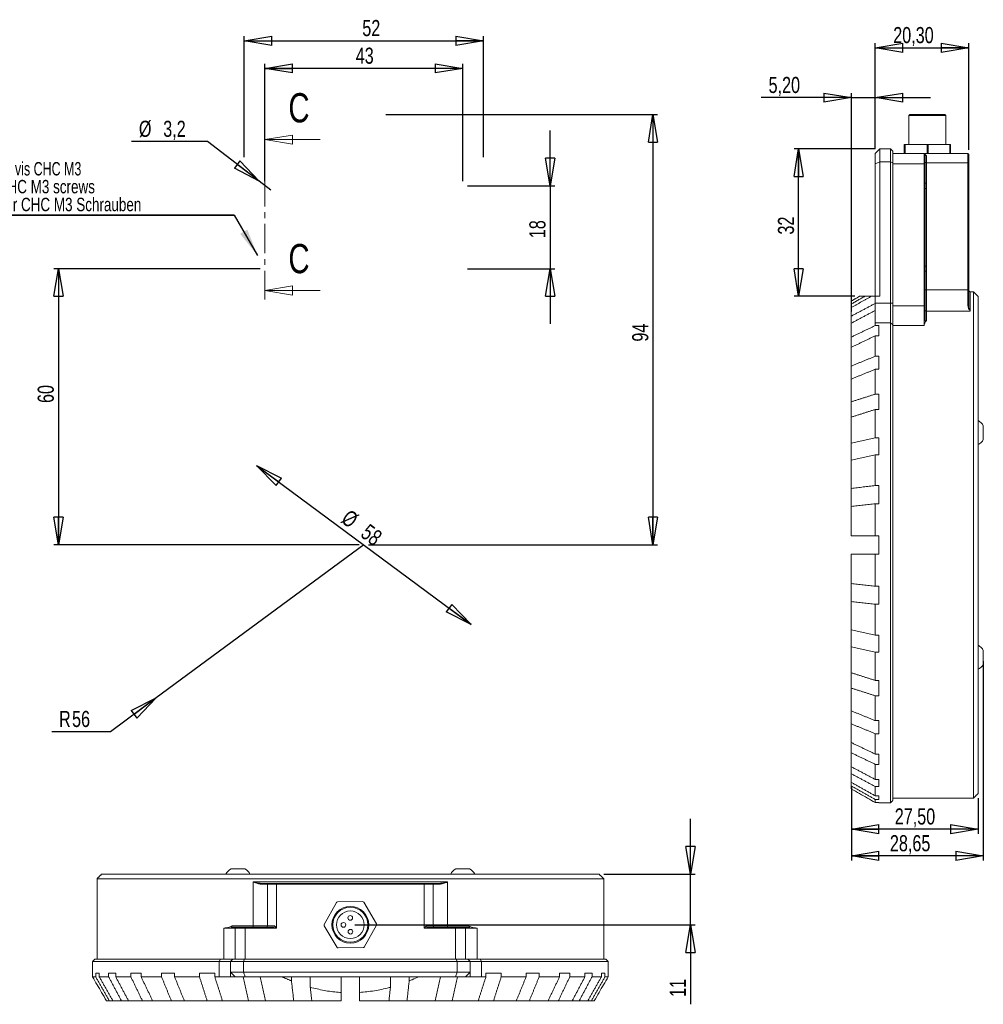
# Model space of a CAD drawing. Header units: millimetres. Extents: x 12 to 395, y 66 to 283.
# Tile 4 of 4: x 186 to 395, y 70 to 283. Entities that reach past the tile are written whole.
import ezdxf

# ---------------------------------------------------------------- set-up
doc = ezdxf.new("R2010")
doc.units = ezdxf.units.MM
doc.linetypes.add('CENTER', pattern=[10.16, 6.35, -1.27, 1.27, -1.27])
doc.layers.add('FORMAT', color=7, linetype='Continuous')
doc.styles.add('SLDTEXTSTYLE0', font='TXT', dxfattribs={"width": 0.75})
doc.styles.add('SLDTEXTSTYLE1', font='TXT', dxfattribs={"width": 0.694444})
doc.dimstyles.new('SLDDIMSTYLE0', dxfattribs={"dimtxt": 3.5, "dimasz": 6, "dimexe": 0, "dimexo": 0.0625, "dimgap": 0.875, "dimtad": 1, "dimtoh": 1, "dimrnd": 1e-09, "dimzin": 12, "dimdsep": 46, "dimtxsty": 'SLDTEXTSTYLE0', "dimblk1": 'CLOSED', "dimblk2": 'CLOSED', "dimsah": 1, "dimcen": 0.09, "dimadec": 0, "dimazin": 0, "dimtfac": 1, "dimtmove": 0, "dimatfit": 3, "dimldrblk": 'CLOSED', "dimfxl": 1, "dimtolj": 1, "dimtzin": 12, "dimarcsym": 0})
doc.dimstyles.new('SLDDIMSTYLE1', dxfattribs={"dimtxt": 3.5, "dimasz": 6, "dimexe": 0, "dimexo": 0.0625, "dimgap": 0.875, "dimtad": 0, "dimtih": 1, "dimtoh": 1, "dimrnd": 1e-09, "dimzin": 12, "dimdsep": 46, "dimtxsty": 'SLDTEXTSTYLE0', "dimblk1": 'CLOSED', "dimblk2": 'CLOSED', "dimsah": 1, "dimcen": 0.09, "dimadec": 0, "dimazin": 0, "dimtfac": 1, "dimtofl": 0, "dimtmove": 0, "dimatfit": 3, "dimldrblk": 'CLOSED', "dimfxl": 1, "dimtolj": 1, "dimtzin": 12, "dimarcsym": 0})
doc.dimstyles.new('SLDDIMSTYLE2', dxfattribs={"dimtxt": 3.5, "dimasz": 6, "dimexe": 0, "dimexo": 0.0625, "dimgap": 0.875, "dimtad": 1, "dimtoh": 1, "dimdec": 0, "dimrnd": 1e-09, "dimzin": 12, "dimdsep": 46, "dimtxsty": 'SLDTEXTSTYLE0', "dimblk1": 'CLOSED', "dimblk2": 'CLOSED', "dimsah": 1, "dimcen": 0.09, "dimadec": 0, "dimazin": 0, "dimtfac": 1, "dimtdec": 0, "dimtofl": 0, "dimtmove": 0, "dimatfit": 3, "dimldrblk": 'CLOSED', "dimfxl": 1, "dimtolj": 1, "dimtzin": 12, "dimarcsym": 0})
doc.dimstyles.new('SLDDIMSTYLE3', dxfattribs={"dimtxt": 3.5, "dimasz": 6, "dimexe": 0, "dimexo": 0.0625, "dimgap": 0.875, "dimtad": 1, "dimtoh": 1, "dimrnd": 1e-09, "dimzin": 12, "dimdsep": 46, "dimtxsty": 'SLDTEXTSTYLE0', "dimblk1": 'CLOSED', "dimblk2": 'CLOSED', "dimsah": 1, "dimcen": 0.09, "dimadec": 0, "dimazin": 0, "dimtfac": 1, "dimtofl": 0, "dimtmove": 0, "dimatfit": 3, "dimldrblk": 'CLOSED', "dimfxl": 1, "dimtolj": 1, "dimtzin": 12, "dimarcsym": 0})
doc.dimstyles.new('SLDDIMSTYLE4', dxfattribs={"dimtxt": 3.5, "dimasz": 6, "dimexe": 0, "dimexo": 0.0625, "dimgap": 0.875, "dimtad": 1, "dimtoh": 1, "dimrnd": 1e-09, "dimzin": 12, "dimdsep": 46, "dimtxsty": 'SLDTEXTSTYLE0', "dimblk1": 'CLOSED', "dimblk2": 'CLOSED', "dimsah": 1, "dimcen": 0.09, "dimadec": 0, "dimazin": 0, "dimtfac": 1, "dimtofl": 0, "dimtmove": 0, "dimatfit": 3, "dimldrblk": 'CLOSED', "dimfxl": 1, "dimtolj": 1, "dimtzin": 12, "dimarcsym": 0})
doc.dimstyles.new('SLDDIMSTYLE5', dxfattribs={"dimtxt": 3.5, "dimasz": 6, "dimexe": 0, "dimexo": 0.0625, "dimgap": 0.875, "dimtad": 0, "dimtih": 1, "dimtoh": 1, "dimdec": 1, "dimrnd": 1e-09, "dimzin": 12, "dimdsep": 46, "dimtxsty": 'SLDTEXTSTYLE0', "dimblk1": 'CLOSED', "dimblk2": 'CLOSED', "dimsah": 1, "dimcen": 0.09, "dimadec": 0, "dimazin": 0, "dimtfac": 1, "dimtdec": 1, "dimtmove": 0, "dimatfit": 3, "dimldrblk": 'CLOSED', "dimfxl": 1, "dimtolj": 1, "dimtzin": 12, "dimarcsym": 0})

# ---------------------------------------------------------------- blocks, each defined once
blk = doc.blocks.new('_CLOSED')
at = {"color": 0, "linetype": 'ByBlock', "lineweight": -2}
for p, q in [((-1, 0.166667), (0, 0)), ((-1, 0.166667), (-1, -0.166667)), ((0, 0), (-1, -0.166667)), ((0, 0), (-1, 0))]:
    blk.add_line(p, q, dxfattribs=at)
blk = doc.blocks.new('*D2')
at = {"layer": 'FORMAT'}
blk.add_line((237.4, 186.58), (283.97, 152), dxfattribs=at)
at = {"layer": 'FORMAT', "xscale": 6, "yscale": 6}
for p, rotation in [((237.4, 186.58, 0.46), 143.4079731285), ((283.97, 152, 0.46), 323.4079731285)]:
    blk.add_blockref('_CLOSED', p, dxfattribs=dict(at, rotation=rotation))
at = {"layer": 'FORMAT', "char_height": 3.5, "attachment_point": 1, "rotation": 323.408, "style": 'SLDTEXTSTYLE0'}
for s, insert in [('%%c', (257.59, 177.2)), ('58', (261.83, 174.06))]:
    blk.add_mtext(s, dxfattribs=dict(at, insert=insert))
blk = doc.blocks.new('*D3')
at = {"layer": 'FORMAT'}
for p, q in [((260.68, 169.29), (215.61, 136.06)), ((215.61, 136.06), (205.67, 128.74)), ((205.67, 128.74), (192.91, 128.74))]:
    blk.add_line(p, q, dxfattribs=at)
at = {"layer": 'FORMAT', "xscale": 6, "yscale": 6, "rotation": 36.3963084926}
blk.add_blockref('_CLOSED', (215.61, 136.06, 0.46), dxfattribs=at)
at = {"layer": 'FORMAT', "char_height": 3.5, "attachment_point": 1, "style": 'SLDTEXTSTYLE0'}
for s, insert in [('R', (194.5, 133.25)), ('56', (197.33, 133.25))]:
    blk.add_mtext(s, dxfattribs=dict(at, insert=insert))
blk = doc.blocks.new('*D4')
at = {"layer": 'FORMAT'}
for p, q in [((265.48, 262.79), (324.44, 262.79)), ((323.44, 262.79), (323.44, 169.29)), ((261.68, 169.29), (324.44, 169.29))]:
    blk.add_line(p, q, dxfattribs=at)
at = {"layer": 'FORMAT', "xscale": 6, "yscale": 6}
for p, rotation in [((323.44, 262.79, 0.46), 90), ((323.44, 169.29, 0.46), 270)]:
    blk.add_blockref('_CLOSED', p, dxfattribs=dict(at, rotation=rotation))
at = {"layer": 'FORMAT', "insert": (318.93, 213.45), "char_height": 3.5, "attachment_point": 1, "rotation": 90, "style": 'SLDTEXTSTYLE0'}
blk.add_mtext('94', dxfattribs=at)
blk = doc.blocks.new('*D5')
at = {"layer": 'FORMAT'}
for p, q in [((234.68, 253.5), (234.68, 279.79)), ((234.68, 278.79), (286.68, 278.79)), ((286.68, 253.5), (286.68, 279.79))]:
    blk.add_line(p, q, dxfattribs=at)
at = {"layer": 'FORMAT', "xscale": 6, "yscale": 6, "rotation": 180}
blk.add_blockref('_CLOSED', (234.68, 278.79, 0.46), dxfattribs=at)
at = {"layer": 'FORMAT', "xscale": 6, "yscale": 6}
blk.add_blockref('_CLOSED', (286.68, 278.79, 0.46), dxfattribs=at)
at = {"layer": 'FORMAT', "insert": (260.34, 283.3), "char_height": 3.5, "attachment_point": 1, "style": 'SLDTEXTSTYLE0'}
blk.add_mtext('52', dxfattribs=at)
blk = doc.blocks.new('*D6')
at = {"layer": 'FORMAT'}
for p, q in [((301.11, 247.29), (301.11, 259.29)), ((283.18, 247.29), (302.11, 247.29)), ((301.11, 247.29), (301.11, 229.29)), ((283.18, 229.29), (302.11, 229.29)), ((301.11, 229.29), (301.11, 217.29))]:
    blk.add_line(p, q, dxfattribs=at)
at = {"layer": 'FORMAT', "xscale": 6, "yscale": 6}
for p, rotation in [((301.11, 247.29, 0.46), 270), ((301.11, 229.29, 0.46), 90)]:
    blk.add_blockref('_CLOSED', p, dxfattribs=dict(at, rotation=rotation))
at = {"layer": 'FORMAT', "insert": (296.6, 235.91), "char_height": 3.5, "attachment_point": 1, "rotation": 90, "style": 'SLDTEXTSTYLE0'}
blk.add_mtext('18', dxfattribs=at)
blk = doc.blocks.new('*D7')
at = {"layer": 'FORMAT'}
for p, q in [((239.18, 248.29), (239.18, 273.79)), ((282.18, 248.29), (282.18, 273.79)), ((282.18, 272.79), (239.18, 272.79))]:
    blk.add_line(p, q, dxfattribs=at)
at = {"layer": 'FORMAT', "xscale": 6, "yscale": 6}
for p, rotation in [((239.18, 272.79, 0.46), 180), ((282.18, 272.79, 0.46), 360)]:
    blk.add_blockref('_CLOSED', p, dxfattribs=dict(at, rotation=rotation))
at = {"layer": 'FORMAT', "insert": (258.91, 277.3), "char_height": 3.5, "attachment_point": 1, "style": 'SLDTEXTSTYLE0'}
blk.add_mtext('43', dxfattribs=at)
blk = doc.blocks.new('*D8')
at = {"layer": 'FORMAT'}
for p, q in [((226.76, 256.91), (210.26, 256.91)), ((237.92, 248.27), (226.76, 256.91)), ((240.45, 246.31), (237.92, 248.27))]:
    blk.add_line(p, q, dxfattribs=at)
at = {"layer": 'FORMAT', "xscale": 6, "yscale": 6, "rotation": 322.2517765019}
blk.add_blockref('_CLOSED', (237.92, 248.27, 0.46), dxfattribs=at)
at = {"layer": 'FORMAT', "char_height": 3.5, "attachment_point": 1, "style": 'SLDTEXTSTYLE0'}
for s, insert in [('%%c', (211.84, 261.42)), ('3,2', (217.12, 261.42))]:
    blk.add_mtext(s, dxfattribs=dict(at, insert=insert))
blk = doc.blocks.new('*D9')
at = {"layer": 'FORMAT'}
for p, q in [((238.18, 229.29), (193.37, 229.29)), ((194.37, 229.29), (194.37, 169.29)), ((259.68, 169.29), (193.37, 169.29))]:
    blk.add_line(p, q, dxfattribs=at)
at = {"layer": 'FORMAT', "xscale": 6, "yscale": 6}
for p, rotation in [((194.37, 229.29, 0.46), 90), ((194.37, 169.29, 0.46), 270)]:
    blk.add_blockref('_CLOSED', p, dxfattribs=dict(at, rotation=rotation))
at = {"layer": 'FORMAT', "insert": (189.86, 200.12), "char_height": 3.5, "attachment_point": 1, "rotation": 90, "style": 'SLDTEXTSTYLE0'}
blk.add_mtext('60', dxfattribs=at)
blk = doc.blocks.new('SW_NOTE_0')
at = {"layer": 'FORMAT', "color": 0}
for p, q in [((-67.99, 0), (0, 0)), ((0, 0), (-67.99, 0)), ((-67.99, 0), (0, 0)), ((0, 0), (-67.99, 0)), ((-67.99, 0), (0, 0)), ((0, 0), (-67.99, 0))]:
    blk.add_line(p, q, dxfattribs=at)
at = {"layer": 'FORMAT', "color": 0, "char_height": 2.9104, "attachment_point": 1}
for s, insert, style in [('4 trou lamé pour vis CHC M3', (-67.99, 11.51), 'SLDTEXTSTYLE1'), ('4 facings for CHC M3 screws', (-67.99, 7.63), 'SLDTEXTSTYLE0'), ('4 Bohrungen für CHC M3 Schrauben', (-67.99, 3.75), 'SLDTEXTSTYLE0')]:
    blk.add_mtext(s, dxfattribs=dict(at, insert=insert, style=style))
blk = doc.blocks.new('*D11')
at = {"layer": 'FORMAT'}
for p, q in [((371.71, 255.29), (354.07, 255.29)), ((355.07, 223.29), (355.07, 255.29)), ((367.3, 223.29), (354.07, 223.29))]:
    blk.add_line(p, q, dxfattribs=at)
at = {"layer": 'FORMAT', "xscale": 6, "yscale": 6}
for p, rotation in [((355.07, 255.29, -2.32), 90), ((355.07, 223.29, -2.32), 270)]:
    blk.add_blockref('_CLOSED', p, dxfattribs=dict(at, rotation=rotation))
at = {"layer": 'FORMAT', "insert": (350.56, 236.7), "char_height": 3.5, "attachment_point": 1, "rotation": 90, "style": 'SLDTEXTSTYLE0'}
blk.add_mtext('32', dxfattribs=at)
blk = doc.blocks.new('*D12')
at = {"layer": 'FORMAT'}
for p, q in [((395.16, 144.04), (395.16, 100.76)), ((366.51, 115.33), (366.51, 100.76)), ((395.16, 101.76), (366.51, 101.76))]:
    blk.add_line(p, q, dxfattribs=at)
at = {"layer": 'FORMAT', "xscale": 6, "yscale": 6}
for p, rotation in [((366.51, 101.76, -2.32), 180), ((395.16, 101.76, -2.32), 360)]:
    blk.add_blockref('_CLOSED', p, dxfattribs=dict(at, rotation=rotation))
at = {"layer": 'FORMAT', "insert": (374.88, 106.27), "char_height": 3.5, "attachment_point": 1, "style": 'SLDTEXTSTYLE0'}
blk.add_mtext('28,65', dxfattribs=at)
blk = doc.blocks.new('*D13')
at = {"layer": 'FORMAT'}
for p, q in [((366.51, 116.74), (366.51, 106.57)), ((394.01, 114.29), (394.01, 106.57)), ((394.01, 107.57), (366.51, 107.57))]:
    blk.add_line(p, q, dxfattribs=at)
at = {"layer": 'FORMAT', "xscale": 6, "yscale": 6}
for p, rotation in [((366.51, 107.57, -2.32), 180), ((394.01, 107.57, -2.32), 360)]:
    blk.add_blockref('_CLOSED', p, dxfattribs=dict(at, rotation=rotation))
at = {"layer": 'FORMAT', "insert": (375.93, 112.08), "char_height": 3.5, "attachment_point": 1, "style": 'SLDTEXTSTYLE0'}
blk.add_mtext('27,50', dxfattribs=at)
blk = doc.blocks.new('*D14')
at = {"layer": 'FORMAT'}
for p, q in [((366.51, 219.99), (366.51, 267.43)), ((371.71, 255.29), (371.71, 267.43)), ((366.51, 266.43), (346.95, 266.43)), ((366.51, 266.43), (371.71, 266.43)), ((371.71, 266.43), (383.71, 266.43))]:
    blk.add_line(p, q, dxfattribs=at)
at = {"layer": 'FORMAT', "xscale": 6, "yscale": 6}
blk.add_blockref('_CLOSED', (366.51, 266.43, -2.32), dxfattribs=at)
at = {"layer": 'FORMAT', "xscale": 6, "yscale": 6, "rotation": 180}
blk.add_blockref('_CLOSED', (371.71, 266.43, -2.32), dxfattribs=at)
at = {"layer": 'FORMAT', "insert": (348.54, 270.94), "char_height": 3.5, "attachment_point": 1, "style": 'SLDTEXTSTYLE0'}
blk.add_mtext('5,20', dxfattribs=at)
blk = doc.blocks.new('*D15')
at = {"layer": 'FORMAT'}
for p, q in [((371.71, 255.29), (371.71, 278.26)), ((392.01, 255.09), (392.01, 278.26)), ((371.71, 277.26), (392.01, 277.26))]:
    blk.add_line(p, q, dxfattribs=at)
at = {"layer": 'FORMAT', "xscale": 6, "yscale": 6, "rotation": 180}
blk.add_blockref('_CLOSED', (371.71, 277.26, -2.32), dxfattribs=at)
at = {"layer": 'FORMAT', "xscale": 6, "yscale": 6}
blk.add_blockref('_CLOSED', (392.01, 277.26, -2.32), dxfattribs=at)
at = {"layer": 'FORMAT', "insert": (375.6, 281.77), "char_height": 3.5, "attachment_point": 1, "style": 'SLDTEXTSTYLE0'}
blk.add_mtext('20,30', dxfattribs=at)
blk = doc.blocks.new('*D22')
at = {"layer": 'FORMAT', "color": 7}
for p, q in [((331.6, 97.8), (331.6, 109.8)), ((312.74, 97.8), (332.6, 97.8)), ((331.6, 86.8), (331.6, 97.8)), ((258.74, 86.8), (332.6, 86.8)), ((331.6, 86.8), (331.6, 69.53))]:
    blk.add_line(p, q, dxfattribs=at)
at = {"layer": 'FORMAT', "color": 7, "xscale": 6, "yscale": 6}
for p, rotation in [((331.6, 97.8, -3.09), 270), ((331.6, 86.8, -3.09), 90)]:
    blk.add_blockref('_CLOSED', p, dxfattribs=dict(at, rotation=rotation))
at = {"layer": 'FORMAT', "color": 7, "insert": (327.09, 71.12), "char_height": 3.5, "attachment_point": 1, "rotation": 90, "style": 'SLDTEXTSTYLE0'}
blk.add_mtext('11', dxfattribs=at)

msp = doc.modelspace()

# ---------------------------------------------------------------- linework, layer by layer
at = {"color": 7, "linetype": 'Continuous', "lineweight": 15}
for p, q in [((387.005, 262.59), (379.006, 262.59)), ((379.206, 262.79), (386.805, 262.79)), ((372.706, 255.29), (371.706, 254.29)), ((372.706, 255.29), (372.706, 252.504)), ((372.706, 255.29), (375.006, 255.29)), ((375.006, 252.504), (375.006, 255.29)), ((375.506, 254.79), (375.006, 255.29)), ((375.506, 254.79), (375.506, 252.297)), ((377.968, 256.29), (377.968, 254.29)), ((377.968, 256.29), (378.044, 256.29)), ((378.044, 254.29), (378.044, 256.29)), ((378.044, 256.29), (378.177, 256.29)), ((378.177, 256.29), (378.177, 254.29)), ((378.177, 256.29), (382.956, 256.29)), ((382.956, 254.29), (382.956, 256.29)), ((382.956, 256.29), (383.215, 256.29)), ((383.215, 256.29), (383.215, 254.29)), ((383.215, 256.29), (387.917, 256.29)), ((387.917, 254.29), (387.917, 256.29)), ((387.917, 256.29), (388.043, 256.29)), ((388.043, 256.29), (388.043, 254.29)), ((371.706, 252.09), (371.706, 254.29)), ((372.706, 252.504), (371.706, 252.09)), ((372.706, 252.504), (372.706, 223.29)), ((372.706, 252.504), (375.006, 252.504)), ((375.006, 221.825), (375.006, 252.504)), ((375.506, 252.297), (375.006, 252.504)), ((375.506, 254.29), (382.306, 254.29)), ((382.306, 252.09), (382.306, 254.29)), ((382.506, 254.09), (382.306, 254.29)), ((382.306, 254.29), (391.806, 254.29)), ((382.506, 254.09), (382.506, 252.007)), ((382.506, 254.09), (382.806, 253.79)), ((382.806, 253.79), (382.806, 252.29)), ((391.806, 252.29), (391.806, 254.29)), ((392.006, 254.09), (391.806, 254.29)), ((392.006, 254.09), (392.006, 252.207)), ((371.706, 223.29), (371.706, 252.09)), ((375.506, 252.297), (375.506, 221.825)), ((382.306, 252.09), (375.506, 252.09)), ((382.306, 221.251), (382.306, 252.09)), ((382.506, 252.007), (382.306, 252.09)), ((382.506, 252.007), (382.506, 221.251)), ((382.806, 252.29), (382.806, 247.857)), ((382.806, 252.29), (391.806, 252.29)), ((391.806, 224.706), (391.806, 252.29)), ((392.006, 252.207), (391.806, 252.29)), ((392.006, 252.207), (392.006, 224.706)), ((382.806, 247.857), (382.506, 247.857)), ((382.806, 246.722), (382.506, 246.722)), ((382.806, 246.722), (382.806, 229.857)), ((382.806, 229.857), (382.506, 229.857)), ((382.806, 228.722), (382.506, 228.722)), ((382.806, 228.722), (382.806, 224.706)), ((382.806, 224.706), (382.506, 224.706)), ((382.806, 224.706), (382.806, 220.088)), ((382.806, 224.706), (391.806, 224.706)), ((391.806, 221.283), (391.806, 224.706)), ((392.006, 224.706), (391.806, 224.706)), ((392.006, 224.706), (392.006, 221.146)), ((370.718, 223.29), (369.444, 223.29)), ((371.702, 223.29), (372.706, 223.29)), ((371.702, 221.825), (371.702, 223.29)), ((392.306, 224.29), (392.306, 220.088)), ((393.006, 114.29), (393.006, 224.29)), ((394.006, 223.29), (394.006, 115.29)), ((366.506, 221.624), (366.506, 222.252)), ((366.506, 221.624), (366.506, 220.844)), ((366.506, 218.986), (366.506, 220.844)), ((371.702, 221.825), (375.006, 221.825)), ((371.702, 221.825), (371.702, 217.519)), ((375.006, 217.519), (375.006, 221.825)), ((375.506, 221.825), (375.006, 221.825)), ((375.506, 221.825), (375.506, 217.088)), ((375.506, 221.251), (382.306, 221.251)), ((382.306, 216.921), (382.306, 221.251)), ((382.506, 221.251), (382.306, 221.251)), ((382.506, 221.251), (382.506, 218.213)), ((366.506, 218.986), (366.506, 217.455)), ((382.806, 220.088), (382.806, 217.98)), ((382.806, 220.088), (392.306, 220.088)), ((366.506, 214.437), (366.506, 217.455)), ((371.702, 216.933), (371.702, 217.519)), ((371.702, 217.519), (375.006, 217.519)), ((371.702, 216.933), (372.506, 216.933)), ((372.506, 216.933), (372.506, 214.711)), ((375.006, 113.29), (375.006, 217.519)), ((375.006, 217.519), (375.506, 217.088)), ((375.506, 217.088), (375.506, 113.79)), ((382.306, 216.921), (375.506, 216.921)), ((366.506, 214.437), (366.506, 212.215)), ((371.702, 210.276), (371.702, 214.711)), ((372.506, 214.711), (371.702, 214.711)), ((366.506, 208.154), (366.506, 212.215)), ((371.702, 210.276), (372.506, 210.276)), ((372.506, 210.276), (372.506, 207.448)), ((366.506, 208.154), (366.506, 205.325)), ((371.702, 202.045), (371.702, 207.448)), ((372.506, 207.448), (371.702, 207.448)), ((366.506, 200.377), (366.506, 205.325)), ((371.702, 202.045), (372.506, 202.045)), ((372.506, 202.045), (372.506, 198.719)), ((366.506, 200.377), (366.506, 197.051)), ((366.506, 191.405), (366.506, 197.051)), ((371.702, 192.554), (371.702, 198.719)), ((372.506, 198.719), (371.702, 198.719)), ((395.156, 192.185), (395.156, 195.185)), ((371.702, 192.554), (372.506, 192.554)), ((372.506, 192.554), (372.506, 188.858)), ((366.506, 191.405), (366.506, 187.71)), ((371.702, 182.169), (371.702, 188.858)), ((372.506, 188.858), (371.702, 188.858)), ((366.506, 181.584), (366.506, 187.71)), ((371.702, 182.169), (372.506, 182.169)), ((372.506, 182.169), (372.506, 178.246)), ((366.506, 181.584), (366.506, 177.66)), ((366.506, 171.29), (366.506, 177.66)), ((371.702, 171.29), (371.702, 178.246)), ((372.506, 178.246), (371.702, 178.246)), ((371.702, 171.29), (372.506, 171.29)), ((372.506, 171.29), (372.506, 167.29)), ((366.506, 160.919), (366.506, 167.29)), ((371.702, 160.333), (371.702, 167.29)), ((372.506, 167.29), (371.702, 167.29)), ((366.506, 160.919), (366.506, 156.996)), ((371.702, 160.333), (372.506, 160.333)), ((372.506, 160.333), (372.506, 156.41)), ((366.506, 150.87), (366.506, 156.996)), ((371.702, 149.721), (371.702, 156.41)), ((372.506, 156.41), (371.702, 156.41)), ((366.506, 150.87), (366.506, 147.174)), ((371.702, 149.721), (372.506, 149.721)), ((372.506, 149.721), (372.506, 146.025)), ((366.506, 141.528), (366.506, 147.174)), ((371.702, 139.86), (371.702, 146.025)), ((372.506, 146.025), (371.702, 146.025)), ((395.156, 143.394), (395.156, 146.394)), ((366.506, 141.528), (366.506, 138.202)), ((371.702, 139.86), (372.506, 139.86)), ((372.506, 139.86), (372.506, 136.535)), ((366.506, 133.254), (366.506, 138.202)), ((371.702, 131.131), (371.702, 136.535)), ((372.506, 136.535), (371.702, 136.535)), ((366.506, 133.254), (366.506, 130.425)), ((371.702, 131.131), (372.506, 131.131)), ((372.506, 131.131), (372.506, 128.303)), ((366.506, 126.364), (366.506, 130.425)), ((371.702, 123.868), (371.702, 128.303)), ((372.506, 128.303), (371.702, 128.303)), ((366.506, 126.364), (366.506, 124.142)), ((366.506, 121.124), (366.506, 124.142)), ((371.702, 123.868), (372.506, 123.868)), ((372.506, 123.868), (372.506, 121.646)), ((366.506, 121.124), (366.506, 119.593)), ((371.702, 118.351), (371.702, 121.646)), ((372.506, 121.646), (371.702, 121.646)), ((366.506, 117.735), (366.506, 119.593)), ((366.506, 117.735), (366.506, 116.955)), ((371.702, 118.351), (372.506, 118.351)), ((372.506, 118.351), (372.506, 116.82)), ((366.506, 116.327), (366.506, 116.955)), ((371.702, 114.791), (371.702, 116.82)), ((372.506, 116.82), (371.702, 116.82)), ((371.702, 114.791), (372.506, 114.791)), ((371.702, 113.325), (371.702, 114.01)), ((372.506, 114.01), (371.702, 114.01)), ((372.506, 114.791), (372.506, 114.01)), ((371.702, 113.325), (372.506, 113.325)), ((372.506, 113.325), (372.506, 113.29)), ((234.849, 98.948), (231.849, 98.948)), ((283.64, 98.948), (280.64, 98.948)), ((312.744, 96.798), (202.744, 96.798)), ((203.744, 97.798), (311.744, 97.798)), ((236.661, 86.598), (236.661, 96.098)), ((236.661, 96.098), (278.828, 96.098)), ((239.744, 95.598), (238.389, 95.598)), ((238.534, 95.798), (239.944, 95.798)), ((239.944, 95.798), (239.744, 95.598)), ((241.744, 95.598), (239.744, 95.598)), ((239.744, 86.598), (239.744, 95.598)), ((239.944, 95.798), (241.827, 95.798)), ((241.827, 95.798), (241.744, 95.598)), ((241.744, 86.098), (241.744, 95.598)), ((273.744, 95.598), (241.744, 95.598)), ((241.827, 95.798), (273.662, 95.798)), ((273.662, 95.798), (273.744, 95.598)), ((273.662, 95.798), (275.544, 95.798)), ((273.744, 86.098), (273.744, 95.598)), ((275.744, 95.598), (273.744, 95.598)), ((275.544, 95.798), (275.744, 95.598)), ((275.544, 95.798), (276.955, 95.798)), ((275.744, 86.598), (275.744, 95.598)), ((277.1, 95.598), (275.744, 95.598)), ((278.828, 86.598), (278.828, 96.098)), ((254.715, 91.626), (252.045, 86.848)), ((260.411, 91.836), (254.938, 91.759)), ((263.441, 87.008), (260.638, 91.709)), ((232.744, 86.098), (230.244, 86.098)), ((230.244, 79.298), (230.244, 86.098)), ((231.965, 86.298), (232.944, 86.298)), ((232.166, 86.598), (236.661, 86.598)), ((232.944, 86.298), (232.744, 86.098)), ((234.944, 86.098), (232.744, 86.098)), ((232.744, 79.298), (232.744, 86.098)), ((232.944, 86.298), (235.027, 86.298)), ((235.027, 86.298), (234.944, 86.098)), ((234.944, 86.098), (234.944, 79.298)), ((241.744, 86.098), (234.944, 86.098)), ((235.027, 86.298), (241.12, 86.298)), ((236.661, 86.598), (239.744, 86.598)), ((239.744, 86.598), (241.244, 86.598)), ((241.244, 86.598), (241.744, 86.098)), ((252.048, 86.588), (254.851, 81.887)), ((260.774, 81.97), (263.444, 86.748)), ((273.744, 86.098), (274.244, 86.598)), ((280.544, 86.098), (273.744, 86.098)), ((274.244, 86.598), (275.744, 86.598)), ((274.369, 86.298), (280.462, 86.298)), ((275.744, 86.598), (278.828, 86.598)), ((278.828, 86.598), (283.323, 86.598)), ((280.462, 86.298), (280.544, 86.098)), ((280.462, 86.298), (282.544, 86.298)), ((282.744, 86.098), (280.544, 86.098)), ((280.544, 79.298), (280.544, 86.098)), ((282.544, 86.298), (282.744, 86.098)), ((282.544, 86.298), (283.524, 86.298)), ((282.744, 86.098), (282.744, 79.298)), ((285.244, 86.098), (282.744, 86.098)), ((285.244, 86.098), (285.244, 79.298)), ((255.078, 81.76), (260.551, 81.837)), ((202.244, 79.298), (229.54, 79.298)), ((229.285, 78.798), (229.54, 79.298)), ((229.54, 79.298), (232.244, 79.298)), ((231.744, 78.798), (232.244, 79.298)), ((232.244, 79.298), (234.737, 79.298)), ((234.737, 79.298), (234.53, 78.798)), ((234.737, 79.298), (280.752, 79.298)), ((280.752, 79.298), (280.959, 78.798)), ((280.752, 79.298), (283.244, 79.298)), ((283.244, 79.298), (283.744, 78.798)), ((283.244, 79.298), (285.949, 79.298)), ((286.203, 78.798), (285.949, 79.298)), ((285.949, 79.298), (313.244, 79.298)), ((229.285, 78.798), (201.744, 78.798)), ((231.744, 78.798), (229.285, 78.798)), ((229.285, 75.494), (229.285, 78.798)), ((231.744, 76.498), (231.744, 78.798)), ((234.53, 78.798), (231.744, 78.798)), ((280.959, 78.798), (234.53, 78.798)), ((234.53, 76.498), (234.53, 78.798)), ((283.744, 78.798), (280.959, 78.798)), ((280.959, 76.498), (280.959, 78.798)), ((283.744, 76.498), (283.744, 78.798)), ((286.203, 78.798), (283.744, 78.798)), ((286.203, 75.494), (286.203, 78.798)), ((313.744, 78.798), (286.203, 78.798)), ((201.744, 76.298), (201.78, 76.298)), ((201.78, 76.298), (201.78, 75.494)), ((202.465, 75.494), (201.78, 75.494)), ((202.465, 76.298), (203.246, 76.298)), ((202.465, 75.494), (202.465, 76.298)), ((203.246, 76.298), (203.246, 75.494)), ((205.275, 75.494), (203.246, 75.494)), ((205.275, 76.298), (206.806, 76.298)), ((205.275, 75.494), (205.275, 76.298)), ((206.806, 76.298), (206.806, 75.494)), ((210.101, 75.494), (206.806, 75.494)), ((210.101, 76.298), (212.323, 76.298)), ((210.101, 75.494), (210.101, 76.298)), ((212.323, 76.298), (212.323, 75.494)), ((216.758, 75.494), (212.323, 75.494)), ((216.758, 76.298), (219.586, 76.298)), ((216.758, 75.494), (216.758, 76.298)), ((219.586, 76.298), (219.586, 75.494)), ((224.989, 75.494), (219.586, 75.494)), ((224.989, 76.298), (228.315, 76.298)), ((224.989, 75.494), (224.989, 76.298)), ((228.315, 76.298), (228.315, 75.494)), ((229.285, 75.494), (228.315, 75.494)), ((231.744, 75.494), (229.285, 75.494)), ((231.744, 76.498), (234.53, 76.498)), ((231.744, 76.498), (232.744, 75.498)), ((231.744, 76.498), (231.744, 75.494)), ((231.744, 75.494), (234.446, 75.494)), ((234.944, 75.498), (232.744, 75.498)), ((234.446, 75.498), (234.446, 75.494)), ((234.446, 75.494), (234.48, 75.494)), ((234.53, 76.498), (280.959, 76.498)), ((234.53, 76.498), (234.944, 75.498)), ((280.544, 75.498), (234.944, 75.498)), ((237.417, 75.494), (237.417, 75.498)), ((237.417, 75.494), (242.912, 75.494)), ((244.964, 75.498), (244.964, 74.614)), ((249.042, 73.237), (249.042, 75.498)), ((255.744, 75.498), (255.744, 72.094)), ((259.744, 72.094), (259.744, 75.498)), ((266.447, 75.498), (266.447, 73.237)), ((270.525, 74.614), (270.525, 75.498)), ((272.577, 75.494), (278.072, 75.494)), ((278.072, 75.498), (278.072, 75.494)), ((280.959, 76.498), (280.544, 75.498)), ((282.744, 75.498), (280.544, 75.498)), ((280.959, 76.498), (283.744, 76.498)), ((281.009, 75.494), (281.043, 75.494)), ((281.043, 75.494), (281.043, 75.498)), ((281.043, 75.494), (283.744, 75.494)), ((283.744, 76.498), (282.744, 75.498)), ((283.744, 75.494), (283.744, 76.498)), ((283.744, 75.494), (286.203, 75.494)), ((287.174, 75.494), (286.203, 75.494)), ((287.174, 76.298), (290.499, 76.298)), ((287.174, 75.494), (287.174, 76.298)), ((290.499, 76.298), (290.499, 75.494)), ((295.903, 75.494), (290.499, 75.494)), ((295.903, 76.298), (298.731, 76.298)), ((295.903, 75.494), (295.903, 76.298)), ((298.731, 76.298), (298.731, 75.494)), ((303.166, 75.494), (298.731, 75.494)), ((303.166, 76.298), (305.388, 76.298)), ((303.166, 75.494), (303.166, 76.298)), ((305.388, 76.298), (305.388, 75.494)), ((308.683, 75.494), (305.388, 75.494)), ((308.683, 76.298), (310.214, 76.298)), ((308.683, 75.494), (308.683, 76.298)), ((310.214, 76.298), (310.214, 75.494)), ((312.243, 75.494), (310.214, 75.494)), ((312.243, 76.298), (313.024, 76.298)), ((312.243, 75.494), (312.243, 76.298)), ((313.024, 76.298), (313.024, 75.494)), ((313.709, 75.494), (313.024, 75.494)), ((313.709, 76.298), (313.744, 76.298)), ((313.709, 75.494), (313.709, 76.298)), ((205.41, 70.298), (204.782, 70.298)), ((205.41, 70.298), (206.19, 70.298)), ((208.048, 70.298), (206.19, 70.298)), ((208.048, 70.298), (209.579, 70.298)), ((212.597, 70.298), (209.579, 70.298)), ((212.597, 70.298), (214.819, 70.298)), ((218.88, 70.298), (214.819, 70.298)), ((218.88, 70.298), (221.709, 70.298)), ((226.657, 70.298), (221.709, 70.298)), ((226.657, 70.298), (229.983, 70.298)), ((235.629, 70.298), (229.983, 70.298)), ((235.629, 70.298), (239.324, 70.298)), ((245.45, 70.298), (239.324, 70.298)), ((245.45, 70.298), (249.374, 70.298)), ((255.744, 70.298), (249.374, 70.298)), ((266.115, 70.298), (259.744, 70.298)), ((266.115, 70.298), (270.038, 70.298)), ((276.164, 70.298), (270.038, 70.298)), ((276.164, 70.298), (279.86, 70.298)), ((285.506, 70.298), (279.86, 70.298)), ((285.506, 70.298), (288.832, 70.298)), ((293.78, 70.298), (288.832, 70.298)), ((293.78, 70.298), (296.609, 70.298)), ((300.67, 70.298), (296.609, 70.298)), ((300.67, 70.298), (302.892, 70.298)), ((305.91, 70.298), (302.892, 70.298)), ((305.91, 70.298), (307.441, 70.298)), ((309.299, 70.298), (307.441, 70.298)), ((309.299, 70.298), (310.079, 70.298)), ((310.707, 70.298), (310.079, 70.298))]:
    msp.add_line(p, q, dxfattribs=at)
at = {"color": 7, "linetype": 'CENTER', "lineweight": 0}
msp.add_line((239.182, 259.32), (239.182, 222.566), dxfattribs=at)
at = {"color": 7, "linetype": 'Continuous', "lineweight": 0}
for p, q in [((251.182, 257.32), (239.182, 257.32)), ((251.182, 224.566), (239.182, 224.566))]:
    msp.add_line(p, q, dxfattribs=at)
at = {"color": 7, "linetype": 'Continuous', "lineweight": 15, "flags": 128}
for points in [[(236.661, 86.598), (236.659, 86.54), (236.652, 86.483), (236.642, 86.431), (236.627, 86.386), (236.61, 86.349), (236.59, 86.321), (236.569, 86.304), (236.546, 86.298)], [(278.828, 86.598), (278.83, 86.54), (278.837, 86.483), (278.847, 86.431), (278.861, 86.386), (278.879, 86.349), (278.899, 86.321), (278.92, 86.304), (278.943, 86.298)]]:
    msp.add_lwpolyline(points, dxfattribs=at)
at = {"color": 7, "linetype": 'Continuous', "lineweight": 15}
for centre, radius in [((257.744, 86.798), 4), ((257.744, 86.798), 3.8), ((257.744, 86.798), 3), ((257.723, 88.298), 0.5), ((256.245, 86.777), 0.5), ((257.765, 85.298), 0.5)]:
    msp.add_circle(centre, radius, dxfattribs=at)
for centre, radius, start, end in [((392.306, 224.59), 0.3, 180, 270), ((382.795, 220.377), 0.289, 182.36448, 272.18376), ((393.131, 194.226), 2.241, 25.34092, 67.0134), ((393.131, 193.144), 2.241, 292.9866, 334.65908), ((393.131, 145.435), 2.241, 25.34092, 67.0134), ((393.131, 144.353), 2.241, 292.9866, 334.65908), ((232.808, 96.923), 2.241, 115.34092, 157.0134), ((233.89, 96.923), 2.241, 22.9866, 64.65908), ((281.599, 96.923), 2.241, 115.34092, 157.0134), ((282.681, 96.923), 2.241, 22.9866, 64.65908), ((257.744, 86.798), 5.7, 119.49666, 122.10783), ((257.744, 86.798), 5.7, 59.49666, 62.10783), ((239.444, 86.598), 0.3, 270, 0), ((257.744, 86.798), 5.7, 179.49666, 182.10783), ((257.744, 86.798), 5.7, 359.49666, 2.10783), ((276.044, 86.598), 0.3, 180, 270), ((257.744, 86.798), 5.7, 239.49666, 242.10783), ((257.744, 86.798), 5.7, 299.49666, 302.10783)]:
    msp.add_arc(centre, radius, start, end, dxfattribs=at)
for centre, major_axis, start_param, end_param in [((382.806, 252.414), (0.3, 0), 3.1415927, 4.712389), ((240.82, 86.598), (0.512, -0.212), 5.4977871, 7.0685835), ((274.669, 86.598), (0.512, 0.212), 2.3561945, 3.9269908)]:
    msp.add_ellipse(centre, major_axis=major_axis, ratio=0.4142136, start_param=start_param, end_param=end_param, dxfattribs=at)
for points in [[(379.206, 262.79), (379.006, 262.59)], [(379.006, 262.59), (379.006, 256.29)], [(387.006, 262.59), (386.806, 262.79)], [(387.006, 256.29), (387.006, 262.59)], [(366.506, 220.844), (370.822, 223.29)], [(369.444, 223.29), (366.506, 221.624)], [(366.506, 222.252), (368.302, 223.29)], [(393.006, 224.29), (392.306, 224.29)], [(394.006, 223.29), (393.006, 224.29)], [(371.702, 221.759), (366.506, 218.986)], [(392.006, 221.146), (391.806, 221.283)], [(366.506, 217.455), (371.702, 220.228)], [(371.702, 216.933), (366.506, 214.437)], [(366.506, 212.215), (371.702, 214.711)], [(371.702, 210.276), (366.506, 208.154)], [(366.506, 205.325), (371.702, 207.448)], [(371.702, 202.045), (366.506, 200.377)], [(366.506, 197.051), (371.702, 198.719)], [(371.702, 192.554), (366.506, 191.405)], [(366.506, 187.71), (371.702, 188.858)], [(371.702, 182.169), (366.506, 181.584)], [(366.506, 177.66), (371.702, 178.246)], [(371.702, 160.333), (366.506, 160.919)], [(366.506, 156.996), (371.702, 156.41)], [(371.702, 149.721), (366.506, 150.87)], [(366.506, 147.174), (371.702, 146.025)], [(371.702, 139.86), (366.506, 141.528)], [(366.506, 138.202), (371.702, 136.535)], [(371.702, 131.131), (366.506, 133.254)], [(366.506, 130.425), (371.702, 128.303)], [(371.702, 123.868), (366.506, 126.364)], [(366.506, 124.142), (371.702, 121.646)], [(371.702, 118.351), (366.506, 121.124)], [(366.506, 119.593), (371.702, 116.82)], [(371.702, 114.791), (366.506, 117.735)], [(366.506, 116.955), (371.702, 114.01)], [(375.006, 113.29), (375.506, 113.79)], [(375.506, 114.29), (393.006, 114.29)], [(393.006, 114.29), (394.006, 115.29)], [(372.506, 113.29), (375.006, 113.29)], [(203.744, 97.798), (202.744, 96.798)], [(202.744, 96.798), (202.744, 79.298)], [(312.744, 96.798), (311.744, 97.798)], [(312.744, 79.298), (312.744, 96.798)], [(238.534, 95.798), (238.389, 95.598)], [(276.955, 95.798), (277.1, 95.598)], [(202.244, 79.298), (201.744, 78.798)], [(313.744, 78.798), (313.244, 79.298)], [(201.744, 78.798), (201.744, 76.298)], [(313.744, 76.298), (313.744, 78.798)], [(202.465, 75.494), (205.41, 70.298)], [(206.19, 70.298), (203.246, 75.494)], [(205.275, 75.494), (208.048, 70.298)], [(209.579, 70.298), (206.806, 75.494)], [(210.101, 75.494), (212.597, 70.298)], [(214.819, 70.298), (212.323, 75.494)], [(216.758, 75.494), (218.88, 70.298)], [(221.709, 70.298), (219.586, 75.494)], [(224.989, 75.494), (226.657, 70.298)], [(229.983, 70.298), (228.315, 75.494)], [(234.48, 75.494), (235.629, 70.298)], [(239.324, 70.298), (238.176, 75.494)], [(242.912, 75.494), (244.964, 74.614)], [(277.313, 75.494), (276.164, 70.298)], [(279.86, 70.298), (281.009, 75.494)], [(287.174, 75.494), (285.506, 70.298)], [(288.832, 70.298), (290.499, 75.494)], [(295.903, 75.494), (293.78, 70.298)], [(296.609, 70.298), (298.731, 75.494)], [(303.166, 75.494), (300.67, 70.298)], [(302.892, 70.298), (305.388, 75.494)], [(308.683, 75.494), (305.91, 70.298)], [(307.441, 70.298), (310.214, 75.494)], [(312.243, 75.494), (309.299, 70.298)], [(310.079, 70.298), (313.024, 75.494)], [(244.964, 74.614), (245.45, 70.298)], [(249.374, 70.298), (249.042, 73.237)], [(266.447, 73.237), (266.115, 70.298)], [(270.038, 70.298), (270.525, 74.614)], [(255.744, 72.094), (255.744, 70.298)], [(259.744, 70.298), (259.744, 72.094)]]:
    msp.add_open_spline(points, degree=1, dxfattribs=at)
for points, knots in [([(382.806, 247.857), (382.806, 247.843), (382.805, 247.663), (382.799, 247.284), (382.803, 246.92), (382.806, 246.722)], [0, 0, 0, 0, 0.0370424, 0.4773839, 1, 1, 1, 1]), ([(382.806, 229.857), (382.806, 229.843), (382.805, 229.663), (382.799, 229.284), (382.803, 228.92), (382.806, 228.722)], [0, 0, 0, 0, 0.0370424, 0.4773839, 1, 1, 1, 1]), ([(368.302, 223.29), (368.403, 223.29), (368.605, 223.29), (369.103, 223.29), (369.416, 223.29), (369.444, 223.29)], [0, 0, 0, 0, 0.4742252, 0.9531485, 1, 1, 1, 1]), ([(370.822, 223.29), (370.909, 223.29), (371.155, 223.29), (371.425, 223.29), (371.598, 223.29)], [0, 0, 0, 0, 0.3562096, 1, 1, 1, 1]), ([(392.306, 220.088), (392.183, 220.236), (391.937, 220.532), (391.849, 221.033), (391.806, 221.283)], [0, 0, 0, 0, 0.5013196, 1, 1, 1, 1]), ([(392.006, 221.146), (392.024, 220.977), (392.071, 220.559), (392.218, 220.264), (392.306, 220.088)], [0, 0, 0, 0, 0.4035103, 1, 1, 1, 1]), ([(382.806, 217.98), (382.77, 217.945), (382.725, 217.901), (382.656, 217.885), (382.623, 217.889), (382.597, 217.903), (382.576, 217.923), (382.555, 217.953), (382.531, 218.005), (382.51, 218.096), (382.507, 218.168), (382.506, 218.213)], [0, 0, 0, 0, 0.3307021, 0.4228905, 0.4816328, 0.5231436, 0.5649738, 0.6013178, 0.6629894, 0.7874968, 1, 1, 1, 1]), ([(382.806, 217.98), (382.694, 217.852), (382.408, 217.524), (382.345, 217.15), (382.306, 216.921)], [0, 0, 0, 0, 0.3887977, 1, 1, 1, 1]), ([(371.702, 171.29), (370.565, 171.29), (368.833, 171.29), (367.1, 171.29), (366.506, 171.29)], [0, 0, 0, 0, 0.6565712, 1, 1, 1, 1]), ([(366.506, 167.29), (367.1, 167.29), (368.833, 167.29), (370.565, 167.29), (371.702, 167.29)], [0, 0, 0, 0, 0.3434288, 1, 1, 1, 1]), ([(371.702, 113.325), (370.565, 113.982), (368.833, 114.983), (367.1, 115.984), (366.506, 116.327)], [0, 0, 0, 0, 0.65657121, 1, 1, 1, 1]), ([(238.389, 95.598), (238.124, 95.637), (237.767, 95.69), (237.181, 95.913), (236.866, 96.025), (236.661, 96.098)], [0, 0, 0, 0, 0.4983896, 0.673645, 1, 1, 1, 1]), ([(236.661, 96.098), (237.049, 96.01), (237.7, 95.864), (238.294, 95.817), (238.534, 95.798)], [0, 0, 0, 0, 0.5964897, 1, 1, 1, 1]), ([(276.955, 95.798), (277.194, 95.817), (277.789, 95.864), (278.44, 96.01), (278.828, 96.098)], [0, 0, 0, 0, 0.4035103, 1, 1, 1, 1]), ([(278.828, 96.098), (278.515, 95.975), (277.891, 95.729), (277.364, 95.642), (277.1, 95.598)], [0, 0, 0, 0, 0.5013196, 1, 1, 1, 1]), ([(230.244, 86.098), (230.647, 86.137), (231.305, 86.201), (231.925, 86.487), (232.166, 86.598)], [0, 0, 0, 0, 0.6112023, 1, 1, 1, 1]), ([(231.965, 86.298), (231.951, 86.298), (231.924, 86.299), (231.89, 86.304), (231.861, 86.313), (231.841, 86.326), (231.83, 86.342), (231.828, 86.361), (231.838, 86.383), (231.856, 86.406), (231.882, 86.431), (231.915, 86.456), (231.954, 86.483), (232.002, 86.512), (232.075, 86.553), (232.129, 86.58), (232.166, 86.598)], [0, 0, 0, 0, 0.0897435, 0.1799413, 0.2520911, 0.3253866, 0.3760112, 0.4270822, 0.4637671, 0.5004289, 0.5547293, 0.6056269, 0.6576878, 0.741846, 0.8268594, 1, 1, 1, 1]), ([(283.323, 86.598), (283.564, 86.487), (284.184, 86.201), (284.842, 86.137), (285.244, 86.098)], [0, 0, 0, 0, 0.3887977, 1, 1, 1, 1]), ([(283.323, 86.598), (283.393, 86.563), (283.483, 86.518), (283.586, 86.448), (283.624, 86.416), (283.647, 86.39), (283.658, 86.368), (283.661, 86.347), (283.649, 86.324), (283.605, 86.302), (283.556, 86.3), (283.524, 86.298)], [0, 0, 0, 0, 0.3307021, 0.4228905, 0.4816328, 0.5231436, 0.5649738, 0.6013178, 0.6629894, 0.7874968, 1, 1, 1, 1]), ([(204.782, 70.298), (204.439, 70.893), (203.438, 72.625), (202.437, 74.357), (201.78, 75.494)], [0, 0, 0, 0, 0.3434288, 1, 1, 1, 1]), ([(270.525, 74.614), (270.742, 74.702), (271.433, 74.981), (272.112, 75.285), (272.577, 75.494)], [0, 0, 0, 0, 0.3150196, 1, 1, 1, 1]), ([(313.709, 75.494), (313.052, 74.357), (312.051, 72.625), (311.05, 70.893), (310.707, 70.298)], [0, 0, 0, 0, 0.6565712, 1, 1, 1, 1]), ([(249.042, 73.237), (250.041, 72.988), (252.045, 72.489), (254.302, 72.196), (255.54, 72.109), (255.744, 72.094)], [0, 0, 0, 0, 0.4529797, 0.90979359, 1, 1, 1, 1]), ([(259.744, 72.094), (260.817, 72.195), (262.972, 72.398), (265.193, 72.895), (266.344, 73.209), (266.447, 73.237)], [0, 0, 0, 0, 0.4742252, 0.9531485, 1, 1, 1, 1])]:
    msp.add_open_spline(points, degree=3, knots=knots, dxfattribs=at)
at = {"layer": 'FORMAT'}
msp.add_line((232.491, 240.936), (237.616, 232.138), dxfattribs=at)
msp.add_solid([(237.616, 232.138), (235.374, 237.775), (233.818, 236.869)], dxfattribs=at)

# ---------------------------------------------------------------- block references
at = {"color": 7, "linetype": 'Continuous', "lineweight": 0, "xscale": 6, "yscale": 6, "rotation": 180}
for p in [(239.182, 257.32), (239.182, 224.566)]:
    msp.add_blockref('_CLOSED', p, dxfattribs=at)
at = {"layer": 'FORMAT'}
msp.add_blockref('SW_NOTE_0', (232.491, 240.936), dxfattribs=at)

# ---------------------------------------------------------------- texts
at = {"color": 7, "linetype": 'Continuous', "char_height": 6.35, "attachment_point": 1, "style": 'SLDTEXTSTYLE0'}
for insert in [(244.296, 267.41), (244.296, 234.657)]:
    msp.add_mtext('C', dxfattribs=dict(at, insert=insert))

# ---------------------------------------------------------------- dimensions: what is measured, and where the dimension line sits
at = {"layer": 'FORMAT'}
for base, p1, p2, dimstyle, picture, middle in [((286.682, 278.79), (234.682, 252.504), (286.682, 252.504), 'SLDDIMSTYLE3', '*D5', (262.928, 278.79)), ((392.006, 277.262), (371.706, 254.29), (392.006, 254.09), 'SLDDIMSTYLE3', '*D15', (381.414, 277.262)), ((239.182, 272.79), (282.182, 247.29), (239.182, 247.29), 'SLDDIMSTYLE3', '*D7', (261.492, 272.79)), ((371.706, 266.427), (366.506, 218.986), (371.706, 254.29), 'SLDDIMSTYLE4', '*D14', (353.062, 266.427)), ((366.506, 101.757), (395.156, 145.043), (366.506, 116.327), 'SLDDIMSTYLE3', '*D12', (380.695, 101.757)), ((366.506, 107.57), (394.006, 115.29), (366.506, 117.735), 'SLDDIMSTYLE3', '*D13', (381.752, 107.57))]:
    dim = msp.add_linear_dim(base=base, p1=p1, p2=p2, dimstyle=dimstyle, dxfattribs=at)
    dim.commit()
    dim.dimension.update_dxf_attribs({"geometry": picture, "text_midpoint": middle, "dimtype": 160})
for p1, p2, dimstyle, picture, middle in [((240.447, 246.31), (237.917, 248.269), 'SLDDIMSTYLE5', '*D8', (217.713, 259.684)), ((237.398, 186.577), (283.966, 152.002), 'SLDDIMSTYLE0', '*D2', (259.093, 170.469))]:
    dim = msp.add_diameter_dim_2p(p1=p1, p2=p2, dimstyle=dimstyle, dxfattribs=at)
    dim.commit()
    dim.dimension.update_dxf_attribs({"geometry": picture, "text_midpoint": middle, "dimtype": 163})
for base, p1, p2, dimstyle, picture, middle in [((323.442629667, 169.28955003), (264.481821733, 262.78955003), (260.681821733, 169.28955003), 'SLDDIMSTYLE2', '*D4', (323.442629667, 216.03955003)), ((301.112, 229.29), (282.182, 247.29), (282.182, 229.29), 'SLDDIMSTYLE4', '*D6', (301.112, 238.499)), ((355.07, 255.29), (368.302, 223.29), (372.706, 255.29), 'SLDDIMSTYLE3', '*D11', (355.07, 239.29)), ((194.367, 169.29), (239.182, 229.29), (260.682, 169.29), 'SLDDIMSTYLE3', '*D9', (194.367, 202.701))]:
    dim = msp.add_linear_dim(base=base, p1=p1, p2=p2, angle=90, dimstyle=dimstyle, dxfattribs=at)
    dim.commit()
    dim.dimension.update_dxf_attribs({"geometry": picture, "text_midpoint": middle, "dimtype": 160})
dim = msp.add_radius_dim(center=(260.682, 169.29), mpoint=(215.606, 136.061), dimstyle='SLDDIMSTYLE1', dxfattribs=at)
dim.commit()
dim.dimension.update_dxf_attribs({"geometry": '*D3', "text_midpoint": (198.497, 131.514), "dimtype": 164})
at = {"layer": 'FORMAT', "color": 7}
dim = msp.add_linear_dim(base=(331.598, 97.798), p1=(257.744, 86.798), p2=(311.744, 97.798), angle=90, dimstyle='SLDDIMSTYLE4', dxfattribs=at)
dim.commit()
dim.dimension.update_dxf_attribs({"geometry": '*D22', "text_midpoint": (331.598, 73.702), "dimtype": 160})

doc.saveas('drawing.dxf')
